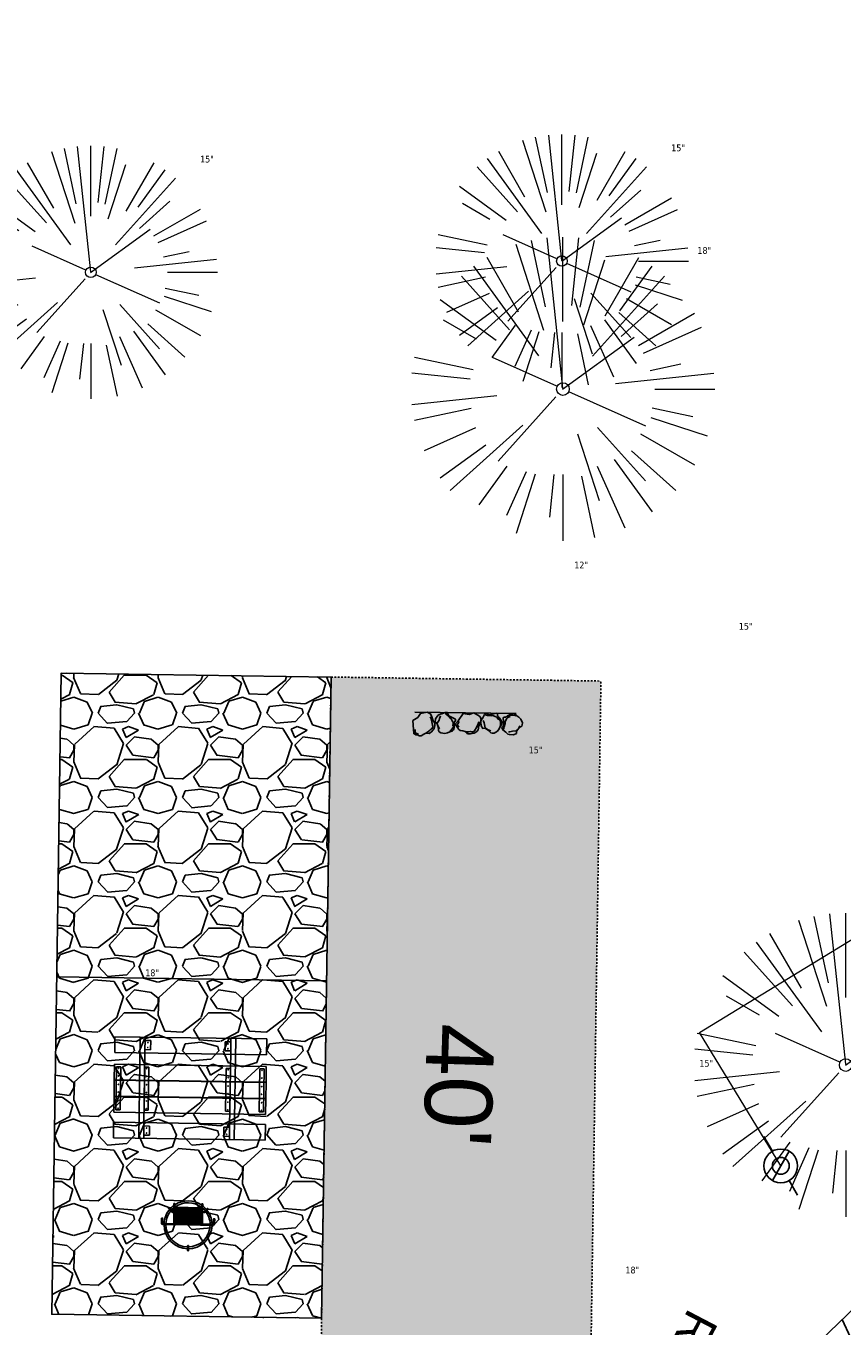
# Model space of a CAD drawing. Header units: feet. Extents: x 1133447 to 1140710, y 647622 to 649877.
# Tile 60 of 84: x 1134717 to 1134766, y 649219 to 649296. Entities that reach past the tile are written whole.
import ezdxf
from ezdxf.lldxf.tags import DXFTag

# ---------------------------------------------------------------- set-up
doc = ezdxf.new("R2010")
doc.units = ezdxf.units.FT
doc.header["$MEASUREMENT"] = 0
doc.linetypes.add('RAD', pattern=[0.13, 0.08, -0.05])
for name, color, linetype, lineweight in [('-ANGLE-IRON', 8, 'Continuous', 25), ('V-SITE-VEGE', 8, 'Continuous', 18), ('V-SITE-VEGE-TEXT', 8, 'Continuous', 18), ('V-UTIL-WATR-LINE', 8, 'WATER', 15)]:
    doc.layers.add(name, color=color, linetype=linetype, lineweight=lineweight)
for name, color, linetype in [('-BARRIERROCK', 6, 'Continuous'), ('-BOLTS-LAGS-SCREWS', 7, 'Continuous'), ('-CONCRETE', 9, 'Continuous'), ('-HARDWARE', 7, 'Continuous'), ('-TIMBER', 5, 'Continuous'), ('C-CAMPSITE-PADS', 6, 'Continuous'), ('C-PRKG-ASPH', 8, 'Continuous'), ('C-PRKG-GRVL', 8, 'Continuous'), ('C-PRKG-WHEL-STOP', 9, 'Continuous'), ('C-ROAD-ASPHALT', 1, 'Continuous'), ('C-ROAD-GRVL', 1, 'RAD'), ('C-SWLK-GRVL-PATT', 8, 'Continuous'), ('G-TEXT-ST02', 2, 'Continuous'), ('G-XREF', 7, 'Continuous'), ('L-BARRIERROCK', 6, 'Continuous'), ('V-UTIL-WATR-STRC', 8, 'Continuous')]:
    doc.layers.add(name, color=color, linetype=linetype)
doc.styles.add('Arial', font='arial.ttf')
doc.styles.add('Normal', font='arial.ttf', dxfattribs={"height": 0.1})
doc.styles.add('SEI-Dim & Leader', font='tahoma.ttf')
doc.styles.get("Standard").update_dxf_attribs({"font": 'arial.ttf'})
tags = doc.linetypes.add('WATER', pattern='A,1.5,-0.2,["W",Standard,S=0.08,R=0,X=-0.1,Y=-0.04],-0.05', length=1.75).pattern_tags.tags
tags[6] = DXFTag(74, 10)
doc.dimstyles.new('Plan', dxfattribs={"dimscale": 20, "dimtxt": 0.1, "dimasz": 0.12, "dimexe": 0.0625, "dimexo": 0.0625, "dimgap": 0.08, "dimtad": 0, "dimdec": 0, "dimzin": 0, "dimdsep": 46, "dimtxsty": 'Normal', "dimcen": 0, "dimclrd": 256, "dimclre": 256, "dimclrt": 256, "dimaunit": 1, "dimadec": 4, "dimazin": 0, "dimtfac": 1, "dimtdec": 0, "dimtofl": 0, "dimtmove": 0, "dimatfit": 3, "dimfxl": 1, "dimtfill": 1, "dimtolj": 1, "dimtzin": 0, "dimlwd": -1, "dimlwe": -1, "dimarcsym": 0})

# ---------------------------------------------------------------- blocks, each defined once
blk = doc.blocks.new('V-SITE-VEGE-Coniferious Tree 2')
at = {"color": 0, "linetype": 'ByBlock'}
for p, q in [((-0.06264093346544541, 0.1926377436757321), (-0.1545378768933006, 0.4755369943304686)), ((-0.0574950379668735, 0.2703678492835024), (-0.1039851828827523, 0.4890788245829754)), ((-0.0003172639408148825, 0.0025937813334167), (-0.05229705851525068, 0.4972664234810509)), ((-3.601054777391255e-05, 0.2219193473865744), (-3.601054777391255e-05, 0.5000060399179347)), ((0.02890183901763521, 0.2753366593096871), (0.05222503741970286, 0.4972664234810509)), ((0.0571938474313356, 0.2692740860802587), (0.1039131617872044, 0.4890788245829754)), ((-0.1460065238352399, 0.2528363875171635), (-0.2500390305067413, 0.4330260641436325)), ((0.139142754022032, 0.2410654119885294), (0.2499670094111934, 0.4330260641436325)), ((-0.07913071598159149, 0.1088658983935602), (-0.2939353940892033, 0.4045257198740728)), ((0.06850648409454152, 0.2109817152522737), (0.1382469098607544, 0.425630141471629)), ((0.1868724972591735, 0.2572635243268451), (0.2938633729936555, 0.4045257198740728)), ((-0.1756943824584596, 0.1950752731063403), (-0.3346129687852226, 0.3715878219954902)), ((0.09777767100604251, 0.108636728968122), (0.3345409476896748, 0.3715878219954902)), ((-0.2201011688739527, 0.1598873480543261), (-0.4045617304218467, 0.2938993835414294)), ((0.1919663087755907, 0.1728666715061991), (0.3115823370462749, 0.2805763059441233)), ((-0.2844040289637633, 0.1641894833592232), (-0.393144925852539, 0.2269610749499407)), ((0.2487690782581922, 0.143647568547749), (0.4329900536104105, 0.2500030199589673)), ((0.2658942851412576, 0.1183972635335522), (0.4567507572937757, 0.2033670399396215)), ((-0.0009318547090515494, -0.0006770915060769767), (0.2349564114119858, 0.1707208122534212)), ((-0.2961437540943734, 0.06292784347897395), (-0.4891148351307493, 0.1039491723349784)), ((-0.01992166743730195, 0.008854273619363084), (-0.2318825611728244, 0.1032199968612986)), ((-0.3060292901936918, 0.03215663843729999), (-0.4973024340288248, 0.05226104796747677)), ((0.173080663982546, 0.01818771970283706), (0.497230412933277, 0.05226104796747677)), ((0.2872695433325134, 0.06106323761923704), (0.3884790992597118, 0.08257391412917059)), ((0.3024988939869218, 0), (0.4999700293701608, 0)), ((-0.2182782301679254, -0.02292736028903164), (-0.4973024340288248, -0.05226104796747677)), ((-0.02300503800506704, -0.02554197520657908), (-0.2137781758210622, -0.2373882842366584)), ((0.01849546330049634, -0.008260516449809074), (0.2719985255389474, -0.1211160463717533)), ((-0.302185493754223, -0.0642195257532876), (-0.4891148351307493, -0.1039491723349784)), ((0.2936342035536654, -0.06241742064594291), (0.4274066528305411, -0.09084484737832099)), ((-0.2881436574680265, -0.1282723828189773), (-0.4568227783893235, -0.2033670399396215)), ((-0.1320480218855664, -0.1188660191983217), (-0.3716238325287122, -0.3345769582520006)), ((0.1143820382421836, -0.1271057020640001), (0.2718110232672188, -0.301920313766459)), ((0.2891445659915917, -0.09395946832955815), (0.4755009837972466, -0.1545018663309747)), ((0.04781873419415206, -0.1473038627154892), (0.1192466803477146, -0.3671294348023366)), ((0.2555295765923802, -0.1475434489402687), (0.4329900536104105, -0.2500030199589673)), ((-0.254528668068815, -0.1848980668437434), (-0.4045617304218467, -0.2938993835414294)), ((0.2253521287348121, -0.2029399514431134), (0.3715518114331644, -0.3345769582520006)), ((-0.1842986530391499, -0.2536176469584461), (-0.2766747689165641, -0.3807650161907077)), ((0.1131111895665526, -0.2541280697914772), (0.2033310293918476, -0.4567867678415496)), ((0.1688618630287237, -0.2324611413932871), (0.2938633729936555, -0.4045257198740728)), ((-0.1213812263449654, -0.2725449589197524), (-0.1855903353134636, -0.4167758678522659)), ((-0.09098502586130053, -0.2799408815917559), (-0.1545378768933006, -0.4755369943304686)), ((-0.02966136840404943, -0.2817638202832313), (-0.04434904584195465, -0.4216092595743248)), ((-3.601054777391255e-05, -0.2817638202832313), (-3.601054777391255e-05, -0.5000060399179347)), ((0.06104806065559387, -0.2873055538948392), (0.1039131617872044, -0.4890788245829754))]:
    blk.add_line(p, q, dxfattribs=at)
blk.add_circle((-3.601054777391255e-05, 0), 0.02083358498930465)
blk = doc.blocks.new('V-UTIL-IRRI-Spigot')
for points in [[(-0.9999999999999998, 1.732050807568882), (-0.4999999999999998, 0.866025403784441)], [(-0.4999999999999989, -0.8660254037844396), (0.4999999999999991, 0.8660254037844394)], [(0.5000000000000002, -0.8660254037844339), (1, -1.732050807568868)]]:
    blk.add_lwpolyline(points)
for radius in [1, 0.5]:
    blk.add_circle((0, 0), radius)
blk = doc.blocks.new('C_XBASE-PACTOLA_02403811')
at = {"layer": 'V-UTIL-WATR-LINE', "flags": 128}
blk.add_lwpolyline([(1134761.95443283, 649228.2074229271), (1134757.132970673, 649236.1055957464), (1134809.021527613, 649267.7768648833, -0.09855839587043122), (1134890.656012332, 649302.8580677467), (1134946.432, 649283.888)], format="xyb", dxfattribs=at)
at = {"layer": 'V-SITE-VEGE'}
for p, xscale, yscale, zscale in [((1134748.979, 649281.819), 14.99981880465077, 14.99981880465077, 14.99981880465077), ((1134721.048, 649281.151), 14.99981880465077, 14.99981880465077, 14.99981880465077), ((1134749.039, 649274.237), 17.99978256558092, 17.99978256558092, 17.99978256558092), ((1134765.811, 649234.184), 17.99978256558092, 17.99978256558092, 17.99978256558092)]:
    blk.add_blockref('V-SITE-VEGE-Coniferious Tree 2', p, dxfattribs=dict(at, xscale=xscale, yscale=yscale, zscale=zscale))
at = {"layer": 'V-UTIL-WATR-STRC'}
blk.add_blockref('V-UTIL-IRRI-Spigot', (1134761.95443283, 649228.2074229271), dxfattribs=at)
at = {"layer": 'V-SITE-VEGE-TEXT', "char_height": 0.4, "attachment_point": 7, "style": 'SEI-Dim & Leader'}
for s, insert in [('15"', (1134755.458453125, 649288.319)), ('15"', (1134727.527453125, 649287.651)), ('18"', (1134757.01434375, 649282.237)), ('12"', (1134749.7115625, 649263.61)), ('15"', (1134759.468453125, 649259.969)), ('15"', (1134747.009453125, 649252.645)), ('18"', (1134724.27334375, 649239.439)), ('15"', (1134757.131453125, 649234.076)), ('18"', (1134752.74434375, 649221.829))]:
    blk.add_mtext(s, dxfattribs=dict(at, insert=insert))
blk = doc.blocks.new("3'_BarrierRock")
at = {"layer": '-BARRIERROCK', "flags": 128}
for points in [[(7.788745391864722, -10.83599130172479), (15.37584164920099, -7.013299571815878), (15.29339322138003, 5.772875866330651), (15.53940092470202, 11.48821756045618), (12.61293536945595, 13.25443124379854), (9.559602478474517, 14.020650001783), (7.896299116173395, 15.17149251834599), (5.0074623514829, 15.27774238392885), (1.184128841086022, 13.5566322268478), (-1.773717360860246, 12.30032189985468), (-4.668762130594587, 12.49504304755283), (-6.532605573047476, 12.75826500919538), (-9.693894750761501, 10.83101043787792), (-13.81968260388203, 6.597990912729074), (-15.03526147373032, 2.502188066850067), (-15.26967657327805, -0.6090469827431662), (-14.52306864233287, -2.735788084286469), (-13.24140319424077, -4.423817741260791), (-11.73157866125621, -10.28614114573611), (-10.431383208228, -14.56568854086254), (-7.82677889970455, -16.37545728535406), (-5.721542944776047, -17.40100748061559), (3.706213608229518, -16.32156577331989), (7.788745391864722, -10.83599130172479)], [(-9.711106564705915, -10.39331387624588), (-10.5300777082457, -7.445199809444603), (-11.71742566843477, -0.8881917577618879), (-11.78460385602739, 1.381934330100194), (-12.21957472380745, 2.822567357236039), (-12.05729048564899, 4.284038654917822), (-10.69748708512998, 6.20744678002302), (-9.49682440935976, 7.089662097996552), (-8.10341169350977, 7.878026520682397), (-6.436167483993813, 9.303217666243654), (-4.026830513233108, 11.00878191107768), (-1.773717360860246, 12.30032189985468)], [(8.960381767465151, 12.60775377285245), (12.36066444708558, 11.15115335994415), (13.19341137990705, 9.417106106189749), (13.26279921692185, 7.683076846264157), (13.26279921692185, 5.810297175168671)]]:
    blk.add_lwpolyline(points, dxfattribs=at)
blk = doc.blocks.new("5'_BarrierRock")
at = {"layer": 'L-BARRIERROCK', "flags": 128}
for points in [[(3.796977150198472, 25.21031587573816), (-3.971151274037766, 23.41838866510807), (-10.84293678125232, 21.02912666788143), (-17.7147222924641, 19.53586684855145), (-22.19627771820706, 16.54930863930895), (-24.28770915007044, 10.27760197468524), (-26.0803419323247, 0.1233349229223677), (-25.48279766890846, -2.863184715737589), (-26.97668484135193, -7.044335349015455), (-29.06806322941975, -9.732226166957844), (-29.36686187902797, -13.31608058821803), (-11.14168239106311, -24.66494006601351), (-9.05030400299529, -29.74205430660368), (-9.05030400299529, -31.53398151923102), (-8.751505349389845, -33.62457612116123), (-1.87971984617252, -34.52053972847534), (7.680988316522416, -31.83264891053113), (16.04666099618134, -30.04072169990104), (19.63192655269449, -27.3528308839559), (27.10125632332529, -18.69186222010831), (28.89388910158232, -9.433597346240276), (24.11353502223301, -5.551075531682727), (22.02210359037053, 1.616633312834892), (21.42455933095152, 6.096412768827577), (20.82701507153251, 11.17356558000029), (21.12581372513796, 15.05604882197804), (19.03438229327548, 18.63990324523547), (15.15031808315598, 22.22375766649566), (3.796977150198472, 25.21031587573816)], [(-24.28770915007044, -3.759148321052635), (-24.28770915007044, 1.317965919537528), (-22.19627771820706, 8.187007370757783), (-18.61101215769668, 13.26412161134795), (-14.42820234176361, 18.04260703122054), (-11.44048104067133, 19.83453424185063)], [(-20.40364493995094, 4.603152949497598), (-21.8975321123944, -2.56455589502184), (-21.29998785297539, -6.447039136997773), (-20.40364493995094, -9.433597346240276), (-17.11717803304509, -15.70534258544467), (-12.93431516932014, -18.99052961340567), (-6.958872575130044, -26.75553466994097), (-5.46498540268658, -29.44342548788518), (-3.373607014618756, -30.63801791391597), (-1.87971984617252, -30.63801791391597)], [(17.54049512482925, 10.8748981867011), (21.62729471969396, 1.526720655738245), (22.61964785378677, -6.148371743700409), (17.24174951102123, -14.21204419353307), (15.44911673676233, -18.39319482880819), (13.35768530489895, -22.87301285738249), (12.1625967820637, -25.56090367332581)]]:
    blk.add_lwpolyline(points, dxfattribs=at)
blk = doc.blocks.new('Wheel_Stop')
at = {"layer": 'Defpoints'}
blk.add_line((-35.99999999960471, 6.749999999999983), (36, 6.749999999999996), dxfattribs=at)
at = {"layer": 'L-BARRIERROCK'}
for name, p, xscale, yscale, zscale, rotation in [("3'_BarrierRock", (2.711236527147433, -1.001804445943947), 0.4999999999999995, 0.4999999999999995, 0.4999999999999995, 145.0722838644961), ("5'_BarrierRock", (19.27620131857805, -0.7989231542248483), 0.25, 0.25, 0.25, 225.0722838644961), ("5'_BarrierRock", (33.95408758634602, -0.1712785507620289), 0.2499999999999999, 0.2499999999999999, 0.2499999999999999, 307.3245524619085), ("3'_BarrierRock", (-29.38382167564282, -2.169359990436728), 0.4999999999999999, 0.4999999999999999, 0.4999999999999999, 185.0722838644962), ("5'_BarrierRock", (-14.1621457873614, -1.887886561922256), 0.25, 0.25, 0.25, 185.0722838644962)]:
    blk.add_blockref(name, p, dxfattribs=dict(at, xscale=xscale, yscale=yscale, zscale=zscale, rotation=rotation))
blk = doc.blocks.new('10FT_Precast Table')
at = {"layer": '-ANGLE-IRON'}
for p, q in [((-28.53399626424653, 27.12499979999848), (-28.53399626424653, 33.62500020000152)), ((-28.53399626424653, 33.62500020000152), (-24.53403626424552, 33.62500020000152)), ((-24.53403626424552, 33.62500020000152), (-24.53403626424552, 27.12499979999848)), ((28.46604333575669, 27.12499979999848), (28.46604333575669, 33.62500020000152)), ((28.46604333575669, 33.62500020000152), (32.4660033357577, 33.62500020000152)), ((32.4660033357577, 33.62500020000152), (32.4660033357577, 27.12499979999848)), ((-24.53403626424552, 27.12499979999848), (-28.53399626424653, 27.12499979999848)), ((32.4660033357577, 27.12499979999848), (28.46604333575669, 27.12499979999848)), ((-49.49999999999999, 15.84066587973), (-52.49999999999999, 15.84066587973)), ((-52.49999999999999, 15.84066587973), (-52.49999999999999, -14.65933416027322)), ((-49.49999999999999, -14.65933416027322), (-49.49999999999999, 15.84066587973)), ((-25.53399626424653, 15.8406658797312), (-28.53399626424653, 15.8406658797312)), ((-28.53399626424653, 15.8406658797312), (-28.53399626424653, -14.65933416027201)), ((-25.53399626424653, -14.65933416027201), (-25.53399626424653, 15.8406658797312)), ((32.4660033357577, 15.84066587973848), (29.4660033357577, 15.84066587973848)), ((29.4660033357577, 15.84066587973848), (29.4660033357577, -14.65933416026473)), ((32.4660033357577, -14.65933416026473), (32.4660033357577, 15.84066587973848)), ((52.50000000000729, 15.8406658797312), (49.50000000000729, 15.8406658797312)), ((49.50000000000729, 15.8406658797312), (49.50000000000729, -14.65933416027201)), ((52.50000000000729, -14.65933416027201), (52.50000000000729, 15.8406658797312)), ((-52.49999999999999, -14.65933416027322), (-49.49999999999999, -14.65933416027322)), ((-28.53399626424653, -14.65933416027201), (-25.53399626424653, -14.65933416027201)), ((29.4660033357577, -14.65933416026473), (32.4660033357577, -14.65933416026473)), ((49.50000000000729, -14.65933416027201), (52.50000000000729, -14.65933416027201)), ((-28.53399626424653, -33.62500019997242), (-28.53399626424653, -27.12499979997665)), ((-28.53399626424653, -27.12499979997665), (-24.53403626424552, -27.12499979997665)), ((-24.53403626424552, -27.12499979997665), (-24.53403626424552, -33.62500019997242)), ((28.46604333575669, -33.62500019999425), (28.46604333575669, -27.1249997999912)), ((28.46604333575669, -27.1249997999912), (32.4660033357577, -27.1249997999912)), ((32.4660033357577, -27.1249997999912), (32.4660033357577, -33.62500019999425)), ((-24.53403626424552, -33.62500019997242), (-28.53399626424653, -33.62500019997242)), ((32.4660033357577, -33.62500019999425), (28.46604333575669, -33.62500019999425))]:
    blk.add_line(p, q, dxfattribs=at)
at = {"layer": '-BOLTS-LAGS-SCREWS'}
for centre in [(-26.53401626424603, 32.12500020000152), (-26.53401626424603, 28.62499979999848), (30.46602333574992, 32.12500020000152), (30.46602333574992, 28.62499979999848), (-50.99999999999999, 14.84066987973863), (-50.99999999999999, 9.340670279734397), (-27.03399626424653, 14.84066987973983), (-27.03399626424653, 9.340670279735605), (30.9660033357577, 14.84066987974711), (30.9660033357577, 9.34067027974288), (51.00000000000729, 14.84066987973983), (51.00000000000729, 9.340670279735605), (-50.99999999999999, 3.340670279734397), (-27.03399626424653, 3.340670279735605), (30.9660033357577, 3.340670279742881), (51.00000000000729, 3.340670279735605), (-50.99999999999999, -2.159338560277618), (-50.99999999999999, -8.159338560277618), (-27.03399626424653, -2.15933856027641), (-27.03399626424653, -8.15933856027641), (30.9660033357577, -2.159338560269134), (30.9660033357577, -8.159338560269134), (51.00000000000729, -2.15933856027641), (51.00000000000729, -8.15933856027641), (-50.99999999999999, -13.65933816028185), (-27.03399626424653, -13.65933816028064), (30.9660033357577, -13.65933816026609), (51.00000000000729, -13.65933816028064), (-26.53401626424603, -28.62499979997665), (-26.53401626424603, -32.12500019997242), (30.46602333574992, -28.6249997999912), (30.46602333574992, -32.12500019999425)]:
    blk.add_circle(centre, 0.15625000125, dxfattribs=at)
at = {"layer": '-CONCRETE'}
for p, q in [((-32.03399630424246, -35.99999999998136), (-32.03399630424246, 35.99999999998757)), ((-28.53399626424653, 35.99999999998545), (-28.53399626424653, 33.62500020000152)), ((32.4660033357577, 36), (32.4660033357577, 33.62500020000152)), ((35.96600337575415, -35.99999999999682), (35.96600337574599, 35.99999999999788)), ((-28.53399626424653, -27.12499979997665), (-28.53399626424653, 27.12499979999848)), ((32.4660033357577, -27.1249997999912), (32.4660033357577, 27.12499979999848)), ((-28.53399626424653, -35.99999999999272), (-28.53399626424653, -33.62500019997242)), ((32.4660033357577, -33.62500019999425), (32.4660033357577, -36))]:
    blk.add_line(p, q, dxfattribs=at)
at = {"layer": '-TIMBER'}
for p, q in [((-53.99999999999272, 24.74999999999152), (-54, 35.99999999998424)), ((-54, 35.99999999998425), (54, 36.0000000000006)), ((54.00000000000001, 24.75000000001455), (54.00000000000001, 36)), ((-54, 24.74999999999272), (53.99999999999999, 24.74999999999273)), ((-53.99999999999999, 6.465667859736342), (-53.99999999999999, 17.71566785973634)), ((-53.99999999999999, 17.71566785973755), (54, 17.71566785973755)), ((54.00000000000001, 17.71566785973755), (54.00000000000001, 6.46566785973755)), ((-53.99999999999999, 6.46566785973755), (54, 6.46566785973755)), ((-53.99999999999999, -5.034336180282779), (-53.99999999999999, 6.215667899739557)), ((-53.99999999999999, 6.215667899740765), (54, 6.215667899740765)), ((54.00000000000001, 6.215667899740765), (54.00000000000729, -5.034336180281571)), ((54.00000000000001, -5.034336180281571), (-53.99999999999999, -5.034336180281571)), ((-53.99999999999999, -16.53433614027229), (-53.99999999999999, -5.28433614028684)), ((54.00000000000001, -5.284336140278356), (-53.99999999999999, -5.284336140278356)), ((54.00000000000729, -5.28433614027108), (54.00000000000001, -16.53433614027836)), ((54.00000000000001, -16.53433614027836), (-53.99999999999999, -16.53433614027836)), ((-54, -35.99999999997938), (-53.99999999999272, -24.74999999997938)), ((-54, -24.74999999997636), (53.99999999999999, -24.75000000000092)), ((54.00000000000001, -36), (54.00000000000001, -24.75)), ((-54, -35.99999999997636), (53.99999999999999, -36.00000000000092))]:
    blk.add_line(p, q, dxfattribs=at)
blk = doc.blocks.new('*X439')
at = {"color": 0}
for p, q in [((146.0622026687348, 353.5980429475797), (146.1426743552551, 353.6785146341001)), ((146.0622026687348, 352.8909361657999), (146.8122026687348, 353.6409361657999)), ((146.0622026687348, 352.5373827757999), (146.8122026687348, 353.2873827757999)), ((146.0622026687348, 351.8302759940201), (146.8122026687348, 352.5802759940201)), ((146.0622026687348, 351.4767226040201), (146.8122026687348, 352.2267226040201)), ((146.0622026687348, 350.7696158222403), (146.8122026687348, 351.5196158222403)), ((146.3246548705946, 350.6785146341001), (146.8122026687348, 351.1660624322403))]:
    blk.add_line(p, q, dxfattribs=at)
blk = doc.blocks.new('Pilot Rocks FS-30_18_PA')
at = {"layer": '-HARDWARE'}
for p, q in [((-8.817777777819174, 0.04421580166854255), (-17.86666666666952, 0.04421580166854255)), ((-17.86666666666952, 0.04421580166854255), (-12.77892653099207, 0.04421580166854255)), ((-10.20000000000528, 0.04421580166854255), (10.19999999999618, 0.04421580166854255)), ((8.817777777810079, 0.04421580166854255), (17.86666666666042, 0.04421580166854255)), ((12.77892653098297, 0.04421580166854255), (17.86666666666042, 0.04421580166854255)), ((-18.93333333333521, -4.555784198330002), (-18.93333333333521, -1.355784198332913)), ((-18.93333333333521, -1.355784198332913), (-18.86666666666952, -1.355784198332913)), ((-18.86666666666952, -1.355784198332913), (-18.86666666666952, -0.9557841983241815)), ((-18.86666666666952, -1.355784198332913), (-18.86666666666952, -0.9557841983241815)), ((-18.20000000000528, -1.355784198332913), (-18.20000000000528, -0.9557841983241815)), ((-18.20000000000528, -0.9557841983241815), (-18.20000000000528, -1.355784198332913)), ((-18.20000000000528, -1.355784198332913), (-18.13333333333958, -1.355784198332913)), ((-18.13333333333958, -1.355784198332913), (-18.13333333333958, -4.555784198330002)), ((-8.817777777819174, -0.6224508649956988), (-17.86666666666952, -0.6224508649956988)), ((-13.33940419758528, -0.6224508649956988), (-17.86666666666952, -0.6224508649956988)), ((-10.20000000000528, -0.6224508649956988), (10.19999999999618, -0.6224508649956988)), ((-10.20000000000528, -0.6224508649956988), (-10.20000000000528, -11.31238912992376)), ((-9.533333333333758, -0.6224508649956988), (-9.533333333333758, -11.31238912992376)), ((-8.817777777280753, -0.6224508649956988), (-8.817777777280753, -11.64572246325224)), ((-8.284444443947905, -0.6224508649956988), (-8.284444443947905, -11.64572246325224)), ((-7.502222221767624, -0.6224508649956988), (-7.502222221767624, -11.64572246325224)), ((-6.9688888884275, -0.6224508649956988), (-6.9688888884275, -11.64572246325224)), ((-6.18666666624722, -0.6224508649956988), (-6.18666666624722, -11.64572246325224)), ((-5.653333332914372, -0.6224508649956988), (-5.653333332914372, -11.64572246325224)), ((-4.871111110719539, -0.6224508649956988), (-4.871111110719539, -11.64572246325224)), ((-4.337777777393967, -0.6224508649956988), (-4.337777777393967, -11.64572246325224)), ((-3.555555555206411, -0.6224508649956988), (-3.555555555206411, -11.64572246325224)), ((-3.022222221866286, -0.6224508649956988), (-3.022222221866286, -11.64572246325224)), ((-2.23999999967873, -0.6224508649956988), (-2.23999999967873, -11.64572246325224)), ((-1.706666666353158, -0.6224508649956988), (-1.706666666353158, -11.64572246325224)), ((-0.9244444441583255, -0.6224508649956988), (-0.9244444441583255, -11.64572246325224)), ((-0.3911111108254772, -0.6224508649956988), (-0.3911111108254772, -11.64572246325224)), ((0.3911111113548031, -0.6224508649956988), (0.3911111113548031, -11.64572246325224)), ((0.9244444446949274, -0.6224508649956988), (0.9244444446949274, -11.64572246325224)), ((1.706666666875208, -0.6224508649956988), (1.706666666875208, -11.64572246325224)), ((2.240000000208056, -0.6224508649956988), (2.240000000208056, -11.64572246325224)), ((3.022222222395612, -0.6224508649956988), (3.022222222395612, -11.64572246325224)), ((3.555555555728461, -0.6224508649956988), (3.555555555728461, -11.64572246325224)), ((4.337777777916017, -0.6224508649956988), (4.337777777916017, -11.64572246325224)), ((4.871111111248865, -0.6224508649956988), (4.871111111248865, -11.64572246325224)), ((5.653333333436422, -0.6224508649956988), (5.653333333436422, -11.64572246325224)), ((6.18666666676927, -0.6224508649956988), (6.18666666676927, -11.64572246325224)), ((6.968888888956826, -0.6224508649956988), (6.968888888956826, -11.64572246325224)), ((7.502222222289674, -0.6224508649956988), (7.502222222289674, -11.64572246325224)), ((8.28444444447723, -0.6224508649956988), (8.28444444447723, -11.64572246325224)), ((8.817777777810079, -0.6224508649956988), (8.817777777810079, -11.64572246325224)), ((17.86666666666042, -0.6224508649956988), (8.817777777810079, -0.6224508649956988)), ((9.533333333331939, -0.6224508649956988), (9.533333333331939, -11.31238912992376)), ((10.19999999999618, -0.6224508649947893), (10.19999999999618, -11.31238912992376)), ((18.13333333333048, -4.555784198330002), (18.13333333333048, -1.355784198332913)), ((18.13333333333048, -1.355784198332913), (18.19999999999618, -1.355784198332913)), ((18.93333333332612, -4.555784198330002), (18.13333333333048, -4.555784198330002)), ((18.19999999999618, -1.355784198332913), (18.19999999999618, -0.9557841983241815)), ((18.19999999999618, -1.355784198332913), (18.19999999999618, -0.9557841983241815)), ((18.86666666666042, -1.355784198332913), (18.86666666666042, -0.9557841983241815)), ((18.86666666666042, -0.9557841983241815), (18.86666666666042, -1.355784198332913)), ((18.86666666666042, -1.355784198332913), (18.93333333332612, -1.355784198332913)), ((18.93333333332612, -1.355784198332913), (18.93333333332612, -4.555784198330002)), ((-10.20000000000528, -11.31238912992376), (-10.20000000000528, -14.84572246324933)), ((-10.20000000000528, -13.68324198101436), (-10.20000000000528, -14.84572246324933)), ((-9.533333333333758, -11.31238912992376), (-9.533333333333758, -14.84572246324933)), ((-9.533333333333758, -11.64572246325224), (9.533333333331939, -11.64572246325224)), ((-9.533333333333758, -12.31238912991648), (9.533333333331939, -12.31238912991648)), ((-9.533333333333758, -14.84572246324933), (-9.533333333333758, -14.47618734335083)), ((9.533333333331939, -11.31238912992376), (9.533333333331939, -14.84572246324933)), ((9.533333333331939, -14.47618734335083), (9.533333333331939, -14.84572246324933)), ((10.19999999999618, -11.31238912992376), (10.19999999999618, -14.84572246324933)), ((10.19999999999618, -14.84572246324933), (10.19999999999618, -13.68324198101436))]:
    blk.add_line(p, q, dxfattribs=at)
at = {"layer": '-HARDWARE', "flags": 128}
for points in [[(0.04426932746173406, 18.18944163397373, 1), (-0.6223972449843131, 18.18908719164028), (-0.6206959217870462, 14.98908764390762, 1), (0.04597065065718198, 14.98944208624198), (0.04426932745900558, 18.18944163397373)], [(-11.77825193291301, -8.933957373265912, -1), (-11.29140720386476, -9.3893985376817), (-13.47752479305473, -11.72625323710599, -1), (-13.96436952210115, -11.27081207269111), (-11.77825193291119, -8.93395737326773)], [(11.77825193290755, -8.933957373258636, 1), (11.29140720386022, -9.389398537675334), (13.47752479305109, -11.72625323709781, 1), (13.96436952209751, -11.27081207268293), (11.77825193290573, -8.933957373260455)]]:
    blk.add_lwpolyline(points, format="xyb", dxfattribs=at)
at = {"layer": '-HARDWARE'}
for points in [[(-18.93333333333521, -4.555784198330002), (-18.93333333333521, -1.355784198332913), (-18.13333333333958, -1.355784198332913), (-18.13333333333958, -4.555784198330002)], [(-7.502222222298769, -11.64572246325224), (-8.28444444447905, -11.64572246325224), (-8.28444444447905, -0.6224508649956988), (-7.502222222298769, -0.6224508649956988)], [(-6.186666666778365, -11.64572246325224), (-6.968888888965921, -11.64572246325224), (-6.968888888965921, -0.6224508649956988), (-6.186666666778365, -0.6224508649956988)], [(-4.87111111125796, -11.64572246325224), (-5.653333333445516, -11.64572246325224), (-5.653333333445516, -0.6224508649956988), (-4.87111111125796, -0.6224508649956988)], [(-3.555555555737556, -11.64572246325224), (-4.337777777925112, -11.64572246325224), (-4.337777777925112, -0.6224508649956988), (-3.555555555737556, -0.6224508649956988)], [(-2.240000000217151, -11.64572246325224), (-3.022222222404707, -11.64572246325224), (-3.022222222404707, -0.6224508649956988), (-2.240000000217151, -0.6224508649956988)], [(-0.9244444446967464, -11.64572246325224), (-1.706666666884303, -11.64572246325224), (-1.706666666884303, -0.6224508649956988), (-0.9244444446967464, -0.6224508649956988)], [(-0.3911111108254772, -11.64572246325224), (0.3911111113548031, -11.64572246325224), (0.3911111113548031, -0.6224508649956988), (-0.3911111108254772, -0.6224508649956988)], [(0.9244444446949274, -11.64572246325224), (1.706666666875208, -11.64572246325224), (1.706666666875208, -0.6224508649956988), (0.9244444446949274, -0.6224508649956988)], [(2.240000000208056, -11.64572246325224), (3.022222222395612, -11.64572246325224), (3.022222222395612, -0.6224508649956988), (2.240000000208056, -0.6224508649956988)], [(3.555555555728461, -11.64572246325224), (4.337777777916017, -11.64572246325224), (4.337777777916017, -0.6224508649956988), (3.555555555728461, -0.6224508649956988)], [(4.871111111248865, -11.64572246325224), (5.653333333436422, -11.64572246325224), (5.653333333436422, -0.6224508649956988), (4.871111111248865, -0.6224508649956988)], [(6.18666666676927, -11.64572246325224), (6.968888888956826, -11.64572246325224), (6.968888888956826, -0.6224508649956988), (6.18666666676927, -0.6224508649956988)], [(7.502222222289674, -11.64572246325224), (8.28444444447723, -11.64572246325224), (8.28444444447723, -0.6224508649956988), (7.502222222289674, -0.6224508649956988)], [(18.93333333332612, -4.555784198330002), (18.93333333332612, -1.355784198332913), (18.13333333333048, -1.355784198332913), (18.13333333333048, -4.555784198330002)]]:
    blk.add_lwpolyline(points, close=True, dxfattribs=at)
for centre, radius, start, end in [((0, 9.094947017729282e-13), 17.06666666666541, 0.1484403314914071, 179.8515596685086), ((0, 0), 15.73333333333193, 0.1610200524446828, 179.8389799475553), ((-17.86666666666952, -0.9557841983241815), 1, 90, 180), ((-17.86666666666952, -0.9557841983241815), 1, 90, 180), ((17.86666666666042, -0.9557841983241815), 1, 0, 90), ((17.86666666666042, -0.9557841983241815), 1, 0, 90), ((-17.86666666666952, -0.9557841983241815), 0.3333333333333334, 90, 180), ((-17.86666666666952, -0.9557841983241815), 0.3333333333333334, 90, 180), ((0, 9.094947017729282e-13), 17.06666666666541, 182.0901397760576, 220.7490543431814), ((0, 0), 15.73333333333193, 182.2673591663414, 220.2247561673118), ((0, 0), 15.73333333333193, 319.7752438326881, 357.7326408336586), ((0, 9.094947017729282e-13), 17.06666666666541, 319.2509456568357, 357.9098602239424), ((17.86666666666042, -0.9557841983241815), 0.3333333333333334, 0, 90), ((17.86666666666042, -0.9557841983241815), 0.3333333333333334, 0, 90), ((-9.094947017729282e-13, 1.818989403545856e-12), 17.06666666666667, 220.7490543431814, 233.2977773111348), ((-9.094947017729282e-13, 1.818989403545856e-12), 15.73333333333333, 220.2247561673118, 229.5860659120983), ((-9.866666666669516, -11.64572246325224), 0.3333333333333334, 0, 180), ((-9.866666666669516, -14.84572246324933), 0.3333333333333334, 180, 0), ((-9.866666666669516, -14.84572246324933), 0.3333333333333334, 180, 0), ((-9.094947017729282e-13, 1.818989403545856e-12), 15.73333333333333, 232.7040475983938, 307.2959524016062), ((-9.094947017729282e-13, 1.818989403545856e-12), 17.06666666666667, 236.0413981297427, 303.9586018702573), ((9.866666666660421, -11.64572246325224), 0.3333333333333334, 0, 180), ((9.866666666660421, -14.84572246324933), 0.3333333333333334, 180, 0), ((9.866666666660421, -14.84572246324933), 0.3333333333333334, 180, 0), ((-9.094947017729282e-13, 1.818989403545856e-12), 15.73333333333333, 310.4139340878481, 319.7752438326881), ((-6.821210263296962e-11, 6.548361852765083e-11), 17.06666666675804, 306.7022226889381, 319.2509456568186)]:
    blk.add_arc(centre, radius, start, end, dxfattribs=at)
at = {"layer": '-HARDWARE', "rotation": 180}
for p, xscale, yscale, zscale in [((137.6663495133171, 372.583162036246), 1.066666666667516, 1.066666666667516, 1.066666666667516), ((-137.6663495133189, 372.583162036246), -1.066666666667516, 1.066666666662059, 1.066666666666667)]:
    blk.add_blockref('*X439', p, dxfattribs=dict(at, xscale=xscale, yscale=yscale, zscale=zscale))
blk = doc.blocks.new('C_PBASE-PACTOLA_02403811')
at = {"layer": 'C-CAMPSITE-PADS'}
blk.add_lwpolyline([(1134735.291794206, 649257.1714878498), (1134734.727943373, 649219.175671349), (1134718.72970483, 649219.4130822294), (1134719.293555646, 649257.4088987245)], close=True, dxfattribs=at)
at = {"layer": 'C-ROAD-ASPHALT'}
blk.add_lwpolyline([(1134969.657277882, 648753.0477392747), (1135036.873309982, 648902.1641641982, 0.009218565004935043), (1135044.254367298, 648919.3790657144), (1135101.509820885, 649060.0203951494, 0.04927264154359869), (1135107.544114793, 649080.3791714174), (1135113.245677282, 649110.0761826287, 0.3025232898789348), (1135079.742163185, 649189.7952543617), (1135017.583038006, 649231.0012923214, 0.03670103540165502), (1134952.658282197, 649267.4907225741), (1134930.361796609, 649277.95101182, 0.265468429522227), (1134828.518541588, 649269.7547374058), (1134807.494103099, 649255.3935736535, 0.04164346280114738), (1134780.654611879, 649233.5777859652), (1134706.829601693, 649162.5981949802, 0.05765878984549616)], format="xyb", dxfattribs=at)
at = {"layer": 'C-ROAD-GRVL'}
for p, q in [((1134735.291794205, 649257.1714878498), (1134751.29003284, 649256.934077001)), ((1134750.655700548, 649214.1887834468), (1134751.290032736, 649256.9340770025))]:
    blk.add_line(p, q, dxfattribs=at)
at = {"layer": 'C-ROAD-GRVL', "flags": 128}
blk.add_lwpolyline([(1134726.764412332, 649181.7646631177, 0.2001624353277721), (1134734.434702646, 649199.4152664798), (1134735.291794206, 649257.1714878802)], format="xyb", dxfattribs=at)
at = {"layer": 'Defpoints', "flags": 128}
blk.add_lwpolyline([(1134735.024706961, 649239.1734695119), (1134719.026468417, 649239.4108803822)], dxfattribs=at)
at = {"layer": '-HARDWARE', "xscale": 0.08333333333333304, "yscale": 0.08333333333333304, "zscale": 0.08333333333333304, "rotation": 179.1498037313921}
blk.add_blockref('Pilot Rocks FS-30_18_PA', (1134726.809280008, 649224.716002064), dxfattribs=at)
at = {"xscale": 0.08333333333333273, "yscale": 0.08333333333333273, "zscale": 0.08333333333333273, "rotation": 179.1498037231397}
blk.add_blockref('10FT_Precast Table', (1134726.929139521, 649232.7928905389), dxfattribs=at)
at = {"layer": 'C-PRKG-WHEL-STOP', "xscale": 0.0833333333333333, "yscale": 0.0833333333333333, "zscale": 0.0833333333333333, "rotation": 359.1498035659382}
blk.add_blockref('Wheel_Stop', (1134743.252890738, 649254.4905645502), dxfattribs=at)
at = {"layer": 'C-CAMPSITE-PADS', "insert": (1134744.991182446, 649236.5641017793), "char_height": 4, "attachment_point": 1, "rotation": 268.23591801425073, "style": 'Arial'}
blk.add_mtext_dynamic_manual_height_columns("40'", width=10.66827769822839, gutter_width=12, heights=[0], dxfattribs=at)
blk = doc.blocks.new('C_PHTCH-PACTOLA_02403811')
at = {"layer": 'C-PRKG-ASPH'}
h = blk.add_hatch(dxfattribs=at)
h.set_pattern_fill('ANSI31', color=256, scale=10, angle=70)
h.set_pattern_definition([(115, (0, 0), (-1.132884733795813, -0.5282728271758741), [])])
edge = h.paths.add_edge_path(flags=16)
edge.add_arc((1135093.567290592, 648760.3570235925), 541.9999999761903, 143.5703577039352, 153.2664360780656, ccw=False)
edge.add_arc((1135093.567290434, 648760.3570237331), 541.9999997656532, 133.8742793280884, 143.5703577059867, ccw=False)
edge.add_line((1134717.918854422, 649151.0643979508), (1134791.743864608, 649222.0439889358))
edge.add_arc((1134924.814897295, 649083.6384245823), 191.9999999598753, 124.33581191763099, 133.8742793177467, ccw=False)
edge.add_line((1134816.518779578, 649242.1816391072), (1134837.543218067, 649256.5428028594))
edge.add_arc((1134886.614896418, 649184.7029087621), 87.00000000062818, 64.86660358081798, 124.33581191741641, ccw=False)
edge.add_line((1134923.566161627, 649263.4658695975), (1134945.862647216, 649253.0055803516))
edge.add_arc((1134736.896871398, 648807.5874571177), 491.9999999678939, 56.45911934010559, 64.86660355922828, ccw=False)
edge.add_line((1135008.742528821, 649217.6654234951), (1135070.901654, 649176.4593855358))
edge.add_arc((1135036.644680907, 649124.7828938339), 62.00000000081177, -10.868034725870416, 56.45911933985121, ccw=False)
edge.add_line((1135097.532652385, 649113.0929439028), (1135091.831089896, 649083.3959326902))
edge.add_arc((1135001.481196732, 649100.7423100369), 92.00000001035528, 337.8486329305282, 349.13196525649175, ccw=False)
edge.add_line((1135086.690765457, 649066.0532714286), (1135029.43531187, 648925.4119419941))
edge.add_arc((1134573.749357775, 649110.9228871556), 491.9999995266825, 335.73595333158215, 337.84863296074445, ccw=False)
edge.add_line((1135022.286728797, 648908.7392420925), (1134970.105907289, 648792.9779079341))
edge.add_line((1134970.105907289, 648792.9779079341), (1134955.070696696, 648759.622817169))
edge.add_arc((1134506.533324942, 648961.8064625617), 492.0000003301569, 331.3465562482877, 335.7359533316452, ccw=False)
edge.add_line((1134938.281078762, 648725.8872446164), (1134902.771388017, 648660.9021647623))
edge.add_arc((1134778.161263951, 648728.9926705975), 142.0000000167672, 305.95733191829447, 331.34655630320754, ccw=False)
edge.add_line((1134861.541195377, 648614.0501326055), (1134757.483908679, 648538.5664206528))
edge.add_arc((1134835.579196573, 648430.9089730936), 133.0000000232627, 125.9573319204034, 166.4171722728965)
edge.add_arc((1134672.277915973, 648470.363906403), 35.00000000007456, 244.10855969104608, 346.41717227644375, ccw=False)
edge.add_arc((1134691.461854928, 648509.9128519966), 78.95614352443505, 214.9055155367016, 244.1168481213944, ccw=False)
edge.add_line((1134626.710174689, 648464.732186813), (1134623.062749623, 648469.9579645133))
edge.add_arc((1134821.506139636, 648608.4650796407), 241.9999999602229, 191.1167612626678, 214.9138039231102, ccw=False)
edge.add_line((1134584.046954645, 648561.8052956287), (1134566.403948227, 648651.5934078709))
edge.add_arc((1135049.172208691, 648746.4554480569), 491.9999999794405, 187.9519260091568, 191.1167612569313, ccw=False)
edge.add_line((1134561.903038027, 648678.391101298), (1134552.825444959, 648743.3771249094))
edge.add_arc((1134842.017716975, 648783.7730382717), 292.0000000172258, 166.3961174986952, 187.9519260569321, ccw=False)
edge.add_line((1134558.209758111, 648852.4537669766), (1134566.77306571, 648887.8397463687))
edge.add_arc((1135093.567290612, 648760.357023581), 542.0000000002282, 158.0478401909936, 166.396117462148, ccw=False)
edge.add_arc((1135093.567290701, 648760.357023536), 542.0000000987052, 153.2664360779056, 158.0478401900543, ccw=False)
edge = h.paths.add_edge_path()
edge.add_line((1134664.934415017, 648091.0186503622), (1134641.753924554, 648097.236757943))
edge.add_arc((1135131.441785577, 647965.8792352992), 506.9999999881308, 154.1154939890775, 164.9840567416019, ccw=False)
edge.add_arc((1135131.44177555, 647965.8792402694), 506.9999887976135, 153.4314984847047, 154.115493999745, ccw=False)
edge.add_arc((1134241.513528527, 648410.9103548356), 488.0000000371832, 333.4314984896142, 338.6383717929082)
edge.add_line((1134695.987914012, 648233.1548120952), (1134704.112198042, 648253.9264793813))
edge.add_arc((1134529.027803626, 648322.4060737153), 188.0000000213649, 338.6383717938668, 377.1954705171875)
edge.add_arc((1134651.306425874, 648360.2470375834), 60.00000000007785, 17.1954705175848, 74.97265706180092)
edge.add_line((1134666.863224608, 648418.1951696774), (1134661.500576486, 648419.8056636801))
edge.add_arc((1134691.489318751, 648509.9450223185), 94.99699278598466, 223.9418846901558, 251.5980721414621, ccw=False)
edge.add_arc((1134691.535842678, 648509.9839590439), 95.05751145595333, 214.9165962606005, 223.9393241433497, ccw=False)
edge.add_line((1134613.590003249, 648455.5746160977), (1134609.942525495, 648460.8004692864))
edge.add_arc((1134821.506139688, 648608.4650796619), 258.0000000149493, 191.1167612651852, 214.9138039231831, ccw=False)
edge.add_line((1134568.347173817, 648558.7203512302), (1134550.704167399, 648648.5084634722))
edge.add_arc((1135049.172208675, 648746.4554480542), 507.9999999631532, 187.9519260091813, 191.1167612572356, ccw=False)
edge.add_line((1134546.056886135, 648676.177626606), (1134536.979293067, 648741.163650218))
edge.add_arc((1134842.01771694, 648783.7730382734), 307.9999999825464, 166.3961174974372, 187.9519260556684, ccw=False)
edge.add_line((1134542.658637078, 648856.2170945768), (1134551.221944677, 648891.6030739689))
edge.add_arc((1135093.567290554, 648760.3570237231), 557.9999999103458, 163.9213237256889, 166.3961174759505, ccw=False)
edge.add_arc((1134538.177323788, 648920.4382053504), 19.99999999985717, 343.9213237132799, 402.7699397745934)
edge.add_line((1134552.859048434, 648934.0193305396), (1134533.446357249, 648955.005204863))
edge.add_arc((1135093.567290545, 648760.3570234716), 592.9783928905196, 146.0187423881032, 160.8370986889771, ccw=False)
edge.add_line((1134601.857481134, 649091.7855040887), (1134616.582948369, 649064.0343807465))
edge.add_arc((1134620.999668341, 649066.3780071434), 5.000000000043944, 207.9515834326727, 327.0740857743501)
edge.add_arc((1135093.567290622, 648760.3570235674), 558.0000000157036, 133.8742793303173, 147.0740857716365, ccw=False)
edge.add_line((1134706.829601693, 649162.5981949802), (1134780.654611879, 649233.5777859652))
edge.add_arc((1134924.814897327, 649083.6384245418), 208.0000000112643, 124.3358119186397, 133.8742793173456, ccw=False)
edge.add_line((1134807.494103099, 649255.3935736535), (1134828.518541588, 649269.7547374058))
edge.add_arc((1134886.614896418, 649184.7029087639), 102.9999999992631, 64.86660357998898, 124.33581191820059, ccw=False)
edge.add_line((1134930.361796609, 649277.9510118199), (1134952.658282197, 649267.4907225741))
edge.add_arc((1134736.896871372, 648807.5874570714), 508.0000000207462, 56.4591193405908, 64.86660355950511, ccw=False)
edge.add_line((1135017.583038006, 649231.0012923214), (1135079.742163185, 649189.7952543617))
edge.add_arc((1135036.644680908, 649124.782893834), 77.99999999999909, -10.868034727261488, 56.45911934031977, ccw=False)
edge.add_line((1135113.245677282, 649110.0761826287), (1135107.544114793, 649080.3791714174))
edge.add_arc((1135001.481196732, 649100.7423100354), 108.0000000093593, 337.84863293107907, 349.131965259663, ccw=False)
edge.add_line((1135101.509820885, 649060.0203951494), (1135044.254367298, 648919.3790657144))
edge.add_arc((1134573.749357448, 649110.9228872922), 507.9999998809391, 335.7359533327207, 337.84863295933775, ccw=False)
edge.add_line((1135036.873309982, 648902.1641641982), (1134969.657277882, 648753.0477392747))
edge.add_arc((1134506.53332524, 648961.8064624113), 507.9999999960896, 331.346556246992, 335.73595333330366, ccw=False)
edge.add_line((1134952.321656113, 648718.215074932), (1134916.811965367, 648653.2299950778))
edge.add_arc((1134778.161263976, 648728.9926705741), 157.9999999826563, 305.9573319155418, 331.3465563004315, ccw=False)
edge.add_line((1134870.936117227, 648601.0988607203), (1134766.878830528, 648525.6151487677))
edge.add_arc((1134835.579196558, 648430.9089731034), 117.0000000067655, 125.9573319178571, 162.264860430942)
edge.add_arc((1134752.713885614, 648457.4106757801), 29.99999999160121, 162.264860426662, 196.8024120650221)
edge.add_arc((1134835.579196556, 648430.9089731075), 113.0000000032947, 170.9217318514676, 197.5476736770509)
edge.add_line((1134727.837491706, 648396.8395581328), (1134731.162683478, 648386.3239143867))
edge.add_arc((1134529.027802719, 648322.4060734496), 212.0000009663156, 11.340079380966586, 17.54767372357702, ccw=False)
edge.add_arc((1134529.055568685, 648322.403813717), 211.9732215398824, -20.64909134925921, 11.342153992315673, ccw=False)
edge.add_arc((1134759.869013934, 648235.3149369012), 34.72371615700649, 159.1871917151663, 239.4135572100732)
edge.add_line((1134742.200276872, 648205.422593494), (1134709.513, 648185.696))
edge.add_line((1134709.513, 648185.696), (1134698.996135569, 648181.0065459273))
edge.add_arc((1135131.441785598, 647965.8792352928), 483.0000000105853, 153.5511843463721, 164.9840567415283)
at = {"layer": 'C-PRKG-GRVL'}
h = blk.add_hatch(dxfattribs=at)
h.set_pattern_fill('AR-SAND', color=256)
h.set_pattern_definition([(37.50000000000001, (0, 0), (-0.06299335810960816, 1.926823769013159), [0, -1.52, 0, -1.7, 0, -1.625]), (7.499999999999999, (0, 0), (1.769776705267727, 2.82214606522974), [0, -0.82, 0, -1.37, 0, -0.525]), (327.5, (-1.23, 0), (3.114141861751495, 0.005659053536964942), [0, -0.5, 0, -1.8, 0, -2.35]), (317.5, (-1.23, 0), (3.006126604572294, 0.8776755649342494), [0, -0.25, 0, -1.18, 0, -1.35])])
edge = h.paths.add_edge_path()
edge.add_line((1134734.434702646, 649199.4152664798), (1134735.291794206, 649257.1714878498))
edge.add_line((1134735.291794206, 649257.1714878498), (1134751.290032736, 649256.9340770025))
edge.add_line((1134751.290032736, 649256.9340770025), (1134750.655700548, 649214.1887834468))
edge.add_arc((1134754.65526018, 649214.1294307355), 3.9999999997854, 179.1498038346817, 313.8742793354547)
edge.add_line((1134757.427573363, 649211.2459814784), (1134726.764412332, 649181.7646631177))
edge.add_arc((1134709.437454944, 649199.7862209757), 24.99999999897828, 313.8742793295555, 359.1498037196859)
at = {"layer": 'C-SWLK-GRVL-PATT'}
h = blk.add_hatch(dxfattribs=at)
h.set_pattern_fill('GRAVEL', color=256, scale=5)
h.set_pattern_definition([(228.012787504, (3.6, 5), (-40.00000000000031, -45.00000000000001), [0.67268, -66.5954402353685]), (184.969740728, (3.15, 4.5), (59.99999999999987, 5.000000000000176), [1.15434, -114.27962380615]), (132.510447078, (2, 4.4), (50.00000000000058, -54.99999999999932), [0.8139400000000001, -80.5801629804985]), (267.273689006, (0.05, 3.15), (5.000000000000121, 100.0000000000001), [1.05119, -104.067790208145]), (292.833654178, (0, 2.1), (-24.99999999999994, 60.00000000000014), [1.030775, -102.0468656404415]), (357.273689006, (0.4, 1.15), (-100.0000000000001, 5.000000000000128), [1.05119, -104.067790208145]), (37.6942404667, (1.45, 1.1), (-64.99999999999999, -49.99999999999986), [1.390145, -137.62424274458]), (72.2553283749, (2.55, 1.95), (35.00000000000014, 110), [1.31244, -129.9316074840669]), (121.429565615, (2.95, 3.2), (-40.0000000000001, 64.99999999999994), [1.05475, -104.420365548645]), (175.236358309, (2.4, 4.1), (54.99999999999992, -5.00000000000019), [1.20416, -59.0038128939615]), (222.397437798, (1.2, 4.2), (-59.99999999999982, -54.99999999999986), [1.55724, -154.1668750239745]), (138.814074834, (5, 3.1), (-35.00000000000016, 30), [0.5315049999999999, -52.61922406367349]), (171.46923439, (4.600000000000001, 3.45), (64.99999999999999, -9.999999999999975), [1.011185, -100.107557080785]), (225, (3.6, 3.6), (-5.551115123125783e-16, -4.999999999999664), [0.707105, -6.3639628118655]), (203.198590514, (3.25, 4.2), (24.99999999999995, 9.999999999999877), [0.38079, -37.6980755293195]), (291.801409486, (2.9, 4.050000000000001), (-4.99999999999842, 15.00000000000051), [0.538515, -26.3873090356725]), (30.96375653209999, (3.1, 3.55), (15.00000000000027, 9.999999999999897), [0.874645, -28.2801144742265]), (161.565051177, (3.85, 4), (10.00000000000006, -4.999999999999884), [0.632455, -15.178933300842]), (16.389540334, (0, 4.050000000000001), (49.99999999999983, 15.00000000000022), [0.886, -87.714225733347]), (70.3461759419, (0.8500000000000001, 4.3), (-20.0000000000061, -55.00000000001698), [0.7433049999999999, -73.58703873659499]), (293.198590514, (3.85, 5), (-9.999999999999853, 24.99999999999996), [0.761575, -37.3172905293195]), (343.610459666, (4.149999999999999, 4.3), (-49.99999999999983, 15.00000000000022), [0.8859999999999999, -87.71422573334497]), (339.44395478, (0, 0.95), (-25.00000000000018, 10.00000000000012), [0.8543999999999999, -41.86561872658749]), (294.775140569, (0.8, 0.65), (-25.00000000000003, 55.00000000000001), [0.71589, -70.87321531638]), (66.8014094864, (3.9, 0), (9.999999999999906, 24.99999999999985), [0.761575, -37.3172905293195]), (17.3540246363, (4.2, 0.7000000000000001), (-64.99999999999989, -19.99999999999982), [0.838155, -82.97711807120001]), (69.44395478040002, (1.45, 0), (-10.00000000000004, -24.99999999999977), [0.4272, -42.29281872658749]), (101.309932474, (3.6, 0), (-4.999999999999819, 20.00000000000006), [0.25495, -25.240147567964]), (165.963756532, (3.55, 0.25), (14.99999999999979, -5.000000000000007), [1.030775, -19.5847531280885]), (186.009005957, (2.55, 0.5), (50.00000000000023, 4.999999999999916), [0.9552499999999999, -94.56961587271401]), (303.690067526, (3.1, 3.1), (-4.999999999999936, 9.999999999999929), [0.7211099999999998, -17.30664637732]), (353.157226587, (3.5, 2.5), (85.00000000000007, -10.00000000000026), [1.25897, -124.6378131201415]), (60.9453959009, (4.75, 2.35), (-19.99999999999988, -34.99999999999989), [0.51478, -50.963370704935]), (90, (5, 2.8), (-4.999999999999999, 5), [0.3, -4.699999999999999]), (120.256437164, (2.45, 0.65), (20.00000000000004, -35.00000000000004), [0.69462, -68.76759994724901]), (48.01278750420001, (2.1, 1.25), (40, 44.99999999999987), [1.34536, -65.92276023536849]), (0, (3, 2.25), (5, 5), [1.3, -3.7]), (325.3048464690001, (4.3, 2.25), (50.0000000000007, -34.99999999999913), [0.7905699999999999, -78.26637150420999]), (254.054604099, (4.95, 1.8), (-5.000000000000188, -20.00000000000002), [0.72801, -35.6725394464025]), (207.645975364, (4.75, 1.1), (-94.99999999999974, -50.00000000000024), [1.185325, -117.347370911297]), (175.42607874, (3.7, 0.55), (-64.99999999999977, 5.000000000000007), [1.253995, -124.1453670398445])])
h.paths.add_polyline_path([(1134734.727943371, 649219.175671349), (1134718.72970483, 649219.4130822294), (1134719.293555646, 649257.4088987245), (1134735.291794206, 649257.1714878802)])
blk = doc.blocks.new('*D416')
at = {"layer": 'Defpoints', "color": 0, "transparency": 16777216}
for p in [(1134754.65526018, 649214.129430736), (1134752.802104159, 649210.5846017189)]:
    blk.add_point(p, dxfattribs=at)
at = {"layer": 'G-TEXT-ST02', "transparency": 16777216}
blk.add_line((1134755.025891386, 649214.8383965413), (1134753.913997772, 649212.7114991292), dxfattribs=at)
blk.add_solid([(1134753.55951487, 649212.8968147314), (1134754.268480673, 649212.5261835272), (1134752.802104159, 649210.5846017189)], dxfattribs=at)
at = {"layer": 'G-TEXT-ST02', "transparency": 16777216, "insert": (1134756.45153215, 649217.5654484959), "char_height": 2, "attachment_point": 5, "rotation": 242.40045449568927, "style": 'Normal', "bg_fill": 3, "box_fill_scale": 1.25, "bg_fill_color": 256, "bg_fill_true_color": 13158600, "bg_fill_transparency": 0}
blk.add_mtext("R4'", dxfattribs=at)

msp = doc.modelspace()

# ---------------------------------------------------------------- block references
at = {"layer": 'G-XREF'}
msp.add_blockref('C_XBASE-PACTOLA_02403811', (0, 0), dxfattribs=at)

# ---------------------------------------------------------------- next in the draw order: block references
for name in ['C_PBASE-PACTOLA_02403811', 'C_PHTCH-PACTOLA_02403811']:
    msp.add_blockref(name, (0, 0), dxfattribs=at)

# ---------------------------------------------------------------- next in the draw order: dimensions: what is measured, and where the dimension line sits
at = {"layer": 'G-TEXT-ST02'}
dim = msp.add_radius_dim(center=(1134754.65526018, 649214.129430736), mpoint=(1134752.802104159, 649210.5846017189), dimstyle='Plan', override={"dimgap": 0.06, "dimpost": "'", "dimtolj": 0}, dxfattribs=at)
dim.commit()
dim.dimension.update_dxf_attribs({"geometry": '*D416', "text_midpoint": (1134756.45153215, 649217.5654484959), "dimtype": 164})

doc.saveas('drawing.dxf')
